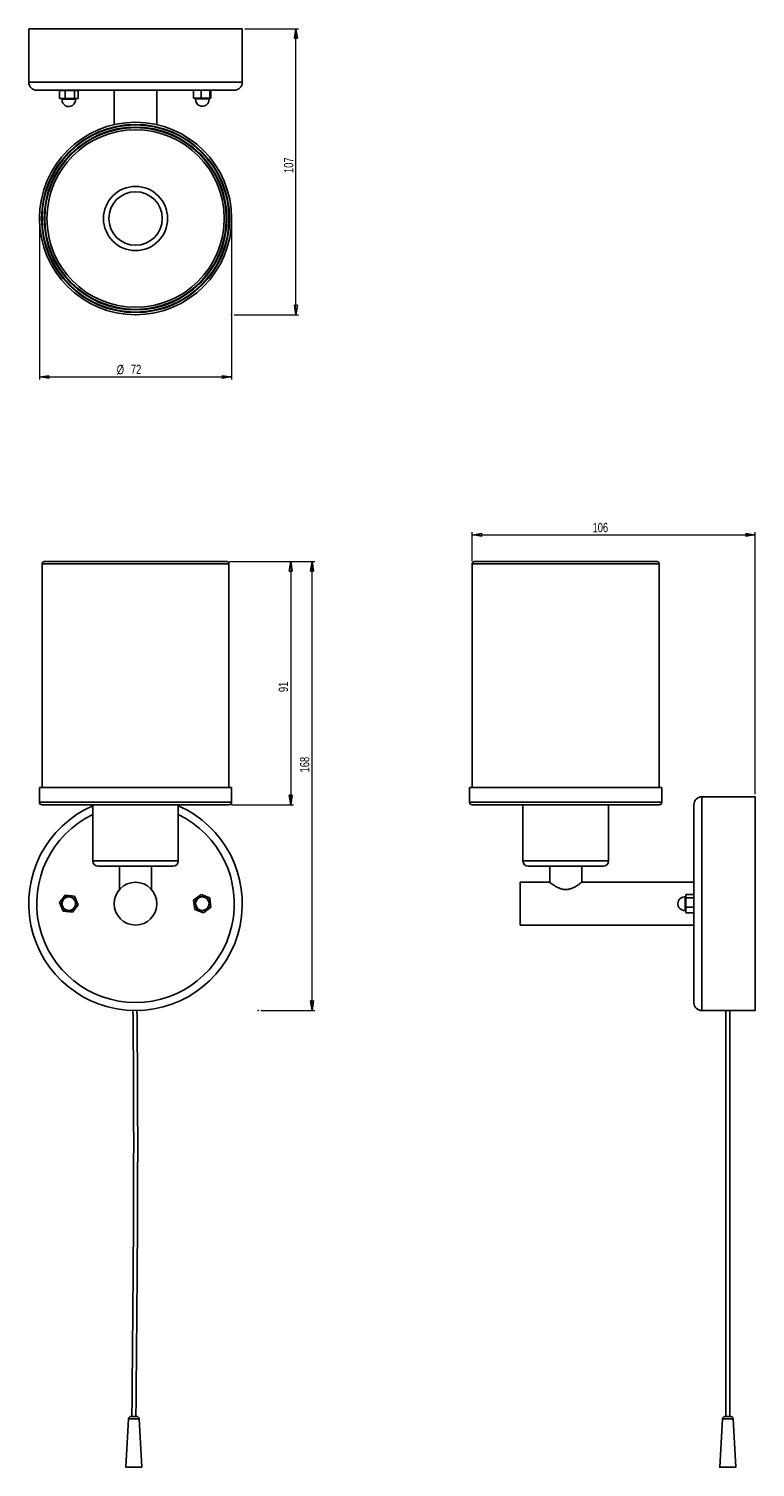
# Model space of a CAD drawing. Header units: millimetres. Extents: x 613 to 885, y 277 to 816.
import ezdxf

# ---------------------------------------------------------------- set-up
doc = ezdxf.new("R2010")
doc.units = ezdxf.units.MM
doc.header["$PDSIZE"] = -1
doc.styles.add('SLDTEXTSTYLE0', font='TXT', dxfattribs={"width": 0.75})
doc.dimstyles.new('SLDDIMSTYLE0', dxfattribs={"dimtxt": 3.5, "dimasz": 3.556, "dimexe": 0, "dimexo": 0.0625, "dimgap": 0.875, "dimtad": 1, "dimdec": 0, "dimrnd": 1e-09, "dimzin": 12, "dimdsep": 46, "dimtxsty": 'SLDTEXTSTYLE0', "dimblk1": 'CLOSED', "dimblk2": 'CLOSED', "dimsah": 1, "dimcen": 0.09, "dimadec": 0, "dimazin": 3, "dimtfac": 1, "dimtofl": 0, "dimtmove": 0, "dimatfit": 3, "dimldrblk": 'CLOSED', "dimfxl": 0, "dimfrac": 2, "dimtolj": 1, "dimtzin": 12, "dimarcsym": 0})
doc.dimstyles.new('SLDDIMSTYLE1', dxfattribs={"dimtxt": 3.5, "dimasz": 3.556, "dimexe": 0, "dimexo": 0.0625, "dimgap": 0.875, "dimtad": 1, "dimdec": 0, "dimrnd": 1e-09, "dimzin": 12, "dimdsep": 46, "dimtxsty": 'SLDTEXTSTYLE0', "dimblk1": 'CLOSED', "dimblk2": 'CLOSED', "dimsah": 1, "dimcen": 0.09, "dimadec": 0, "dimazin": 3, "dimtfac": 1, "dimtdec": 0, "dimtofl": 0, "dimtmove": 0, "dimatfit": 3, "dimldrblk": 'CLOSED', "dimfxl": 0, "dimfrac": 2, "dimtolj": 1, "dimtzin": 12, "dimarcsym": 0})

# ---------------------------------------------------------------- blocks, each defined once
blk = doc.blocks.new('_Closed')
at = {"color": 0, "linetype": 'ByBlock', "lineweight": -2}
for p, q in [((-1, 0.166667), (0, 0)), ((-1, 0.166667), (-1, -0.166667)), ((0, 0), (-1, -0.166667)), ((0, 0), (-1, 0))]:
    blk.add_line(p, q, dxfattribs=at)
blk = doc.blocks.new('_D')
at = {"color": 7, "linetype": 'Continuous', "lineweight": 0}
for p, q in [((688.3, 616.28), (720.2, 616.28)), ((719.2, 448.32), (719.2, 616.28)), ((699.99, 448.32), (720.2, 448.32))]:
    blk.add_line(p, q, dxfattribs=at)
at = {"color": 7, "linetype": 'Continuous', "lineweight": 18, "xscale": 3.556, "yscale": 3.556}
for p, rotation in [((719.2, 616.28), 90.0000000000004), ((719.2, 448.32), 270.0000000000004)]:
    blk.add_blockref('_Closed', p, dxfattribs=dict(at, rotation=rotation))
at = {"color": 7, "linetype": 'Continuous', "lineweight": 18, "insert": (714.69, 537.38), "char_height": 3.5, "attachment_point": 1, "rotation": 90, "style": 'SLDTEXTSTYLE0'}
blk.add_mtext('168', dxfattribs=at)
blk = doc.blocks.new('_D_1')
at = {"color": 7, "linetype": 'Continuous', "lineweight": 0}
for p, q in [((688.3, 616.28), (712.22, 616.28)), ((711.22, 616.28), (711.22, 525.28)), ((689.1, 525.28), (712.22, 525.28))]:
    blk.add_line(p, q, dxfattribs=at)
at = {"color": 7, "linetype": 'Continuous', "lineweight": 18, "xscale": 3.556, "yscale": 3.556}
for p, rotation in [((711.22, 616.28, -7.01), 90.0000000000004), ((711.22, 525.28, -7.01), 270.0000000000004)]:
    blk.add_blockref('_Closed', p, dxfattribs=dict(at, rotation=rotation))
at = {"color": 7, "linetype": 'Continuous', "lineweight": 18, "insert": (706.71, 567.45), "char_height": 3.5, "attachment_point": 1, "rotation": 90, "style": 'SLDTEXTSTYLE0'}
blk.add_mtext('91', dxfattribs=at)
blk = doc.blocks.new('_D_2')
at = {"color": 7, "linetype": 'Continuous', "lineweight": 0}
for p, q in [((694.1, 815.68), (714.2, 815.68)), ((713.2, 708.68), (713.2, 815.68)), ((690.1, 708.68), (714.2, 708.68))]:
    blk.add_line(p, q, dxfattribs=at)
at = {"color": 7, "linetype": 'Continuous', "lineweight": 18, "xscale": 3.556, "yscale": 3.556}
for p, rotation in [((713.2, 815.68), 90.0000000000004), ((713.2, 708.68), 270.0000000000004)]:
    blk.add_blockref('_Closed', p, dxfattribs=dict(at, rotation=rotation))
at = {"color": 7, "linetype": 'Continuous', "lineweight": 18, "insert": (708.69, 761.7), "char_height": 3.5, "attachment_point": 1, "rotation": 90, "style": 'SLDTEXTSTYLE0'}
blk.add_mtext('107', dxfattribs=at)
blk = doc.blocks.new('_D_3')
at = {"color": 7, "linetype": 'Continuous', "lineweight": 0}
for p, q in [((617.1, 743.68), (617.1, 684.39)), ((689.1, 743.68), (689.1, 684.39)), ((617.1, 685.39), (689.1, 685.39))]:
    blk.add_line(p, q, dxfattribs=at)
at = {"color": 7, "linetype": 'Continuous', "lineweight": 18, "xscale": 3.556, "yscale": 3.556, "rotation": 180.0000000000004}
blk.add_blockref('_Closed', (617.1, 685.39, 62.51), dxfattribs=at)
at = {"color": 7, "linetype": 'Continuous', "lineweight": 18, "xscale": 3.556, "yscale": 3.556}
blk.add_blockref('_Closed', (689.1, 685.39, 62.51), dxfattribs=at)
at = {"color": 7, "linetype": 'Continuous', "lineweight": 18, "char_height": 3.5, "attachment_point": 1, "style": 'SLDTEXTSTYLE0'}
for s, insert in [('%%c', (646.06, 689.9)), ('72', (651.34, 689.95))]:
    blk.add_mtext(s, dxfattribs=dict(at, insert=insert))
blk = doc.blocks.new('_D_4')
at = {"color": 7, "linetype": 'Continuous', "lineweight": 0}
for p, q in [((779.22, 616.48), (779.22, 627.28)), ((779.22, 626.28), (885.22, 626.28)), ((885.22, 529.27), (885.22, 627.28))]:
    blk.add_line(p, q, dxfattribs=at)
at = {"color": 7, "linetype": 'Continuous', "lineweight": 18, "xscale": 3.556, "yscale": 3.556, "rotation": 180.0000000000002}
blk.add_blockref('_Closed', (779.22, 626.28, -90.58), dxfattribs=at)
at = {"color": 7, "linetype": 'Continuous', "lineweight": 18, "xscale": 3.556, "yscale": 3.556}
blk.add_blockref('_Closed', (885.22, 626.28, -90.58), dxfattribs=at)
at = {"color": 7, "linetype": 'Continuous', "lineweight": 18, "insert": (824.25, 630.79), "char_height": 3.5, "attachment_point": 1, "style": 'SLDTEXTSTYLE0'}
blk.add_mtext('106', dxfattribs=at)

msp = doc.modelspace()

# ---------------------------------------------------------------- linework, layer by layer
at = {"color": 7, "linetype": 'Continuous', "lineweight": 25}
for p, q in [((613.1, 815.68), (613.1, 795.68)), ((613.1, 815.68), (653.1, 815.68)), ((653.1, 815.68), (693.1, 815.68)), ((693.1, 795.68), (693.1, 815.68)), ((653.1, 792.68), (616.1, 792.68)), ((624.63, 792.59), (624.63, 789.59)), ((626.73, 792.59), (624.63, 792.59)), ((626.73, 792.59), (626.73, 789.59)), ((630.21, 792.59), (626.73, 792.59)), ((630.21, 792.59), (630.21, 789.59)), ((631.58, 792.59), (630.21, 792.59)), ((631.58, 792.59), (631.58, 789.59)), ((645.1, 792.68), (645.1, 779.78)), ((690.1, 792.68), (653.1, 792.68)), ((661.1, 779.78), (661.1, 792.68)), ((674.87, 792.68), (674.87, 789.68)), ((677.65, 792.68), (674.87, 792.68)), ((677.65, 792.68), (677.65, 789.68)), ((680.88, 792.68), (677.65, 792.68)), ((680.88, 792.68), (680.88, 789.68)), ((681.34, 792.68), (680.88, 792.68)), ((681.34, 792.68), (681.34, 789.68)), ((626.73, 789.59), (624.63, 789.59)), ((630.21, 789.59), (626.73, 789.59)), ((631.58, 789.59), (630.21, 789.59)), ((677.65, 789.68), (674.87, 789.68)), ((680.88, 789.68), (677.65, 789.68)), ((681.34, 789.68), (680.88, 789.68)), ((618.1, 615.48), (618.1, 531.78)), ((618.9, 616.28), (687.3, 616.28)), ((688.1, 531.78), (688.1, 615.48)), ((779.22, 615.48), (779.22, 531.78)), ((780.02, 616.28), (848.42, 616.28)), ((849.22, 531.78), (849.22, 615.48)), ((617.1, 531.78), (617.1, 526.28)), ((682.69, 531.78), (617.1, 531.78)), ((689.1, 531.78), (682.69, 531.78)), ((689.1, 526.28), (689.1, 531.78)), ((778.22, 531.78), (778.22, 526.28)), ((793.71, 531.78), (778.22, 531.78)), ((850.22, 531.78), (793.71, 531.78)), ((850.22, 526.28), (850.22, 531.78)), ((885.22, 528.27), (865.22, 528.27)), ((885.22, 528.27), (885.22, 448.27)), ((681.87, 525.28), (618.1, 525.28)), ((637.1, 525.27), (637.1, 504.27)), ((637.1, 525.27), (669.1, 525.27)), ((669.1, 504.27), (669.1, 525.27)), ((688.1, 525.28), (681.87, 525.28)), ((794.28, 525.28), (779.22, 525.28)), ((849.22, 525.28), (794.28, 525.28)), ((798.22, 525.27), (798.22, 504.27)), ((798.22, 525.27), (814.22, 525.27)), ((814.22, 525.27), (830.22, 525.27)), ((830.22, 504.27), (830.22, 525.27)), ((862.22, 451.27), (862.22, 525.27)), ((667.1, 502.27), (639.1, 502.27)), ((647.1, 502.27), (647.1, 493.6)), ((659.1, 493.62), (659.1, 502.27)), ((814.22, 502.27), (800.22, 502.27)), ((808.22, 502.27), (808.22, 496.27)), ((828.22, 502.27), (814.22, 502.27)), ((820.22, 496.23), (820.22, 502.27)), ((808.22, 496.27), (797.22, 496.27)), ((797.22, 480.27), (797.22, 496.27)), ((862.22, 496.27), (820.16, 496.27)), ((626.73, 491.49), (624.63, 488.69)), ((630.21, 491.07), (626.73, 491.49)), ((631.58, 487.85), (630.21, 491.07)), ((677.65, 491.74), (674.87, 489.61)), ((680.88, 490.4), (677.65, 491.74)), ((681.34, 486.93), (680.88, 490.4)), ((862.21, 491.74), (859.21, 491.74)), ((859.21, 490.4), (859.21, 491.74)), ((862.21, 490.4), (859.21, 490.4)), ((859.21, 486.93), (859.21, 490.4)), ((862.21, 490.4), (862.21, 491.74)), ((862.21, 486.93), (862.21, 490.4)), ((624.63, 488.69), (626, 485.47)), ((626, 485.47), (629.48, 485.05)), ((629.48, 485.05), (631.58, 487.85)), ((674.87, 489.61), (675.33, 486.14)), ((675.33, 486.14), (678.56, 484.8)), ((678.56, 484.8), (681.34, 486.93)), ((862.21, 486.93), (859.21, 486.93)), ((859.21, 484.8), (859.21, 486.93)), ((862.21, 484.8), (859.21, 484.8)), ((862.21, 484.8), (862.21, 486.93)), ((797.22, 480.27), (862.22, 480.27)), ((651.1, 448.32), (651.1, 448.27)), ((655.1, 448.27), (655.1, 448.32)), ((865.22, 448.27), (873.24, 448.27)), ((877.22, 448.27), (885.22, 448.27)), ((651.48, 296.38), (653.46, 296.39)), ((650.48, 295.44), (649.51, 277.38)), ((655.51, 277.39), (654.46, 295.44)), ((872.94, 295.44), (871.93, 277.38)), ((877.93, 277.38), (876.92, 295.44)), ((649.51, 277.38), (655.51, 277.39))]:
    msp.add_line(p, q, dxfattribs=at)
at = {"color": 8, "linetype": 'Continuous', "lineweight": 25}
for p, q in [((613.1, 795.68), (653.1, 795.68)), ((653.1, 795.68), (693.1, 795.68)), ((630.63, 789.37), (625.57, 789.37)), ((680.16, 789.46), (675.57, 789.46)), ((680.63, 789.46), (680.16, 789.46)), ((688.1, 615.48), (618.1, 615.48)), ((849.22, 615.48), (779.22, 615.48)), ((865.22, 528.27), (865.22, 448.27)), ((617.1, 526.28), (682.69, 526.28)), ((682.69, 526.28), (689.1, 526.28)), ((778.22, 526.28), (793.71, 526.28)), ((793.71, 526.28), (850.22, 526.28)), ((637.1, 504.27), (669.1, 504.27)), ((798.22, 504.27), (814.22, 504.27)), ((814.22, 504.27), (830.22, 504.27)), ((859, 489.74), (859, 490.8)), ((859, 485.74), (859, 489.74)), ((650.48, 295.44), (654.46, 295.44))]:
    msp.add_line(p, q, dxfattribs=at)
at = {"color": 7, "linetype": 'Continuous', "lineweight": 25, "flags": 128}
for points in [[(874.93, 277.39), (875.81, 277.39), (876.62, 277.39), (877.27, 277.39), (877.72, 277.39), (877.92, 277.38), (877.85, 277.38), (877.53, 277.38), (876.97, 277.38), (876.23, 277.38), (875.38, 277.38), (874.48, 277.38), (873.63, 277.38), (872.89, 277.38), (872.33, 277.38), (872, 277.38), (871.94, 277.38), (872.14, 277.39), (872.58, 277.39), (873.24, 277.39), (874.04, 277.39), (874.93, 277.39)], [(874.93, 277.39), (875.65, 277.39), (876.27, 277.39), (876.71, 277.39), (876.91, 277.38), (876.84, 277.38), (876.51, 277.38), (875.97, 277.38), (875.29, 277.38), (874.56, 277.38), (873.88, 277.38), (873.34, 277.38), (873.02, 277.38), (872.95, 277.38), (873.15, 277.39), (873.59, 277.39), (874.21, 277.39), (874.93, 277.39)]]:
    msp.add_lwpolyline(points, dxfattribs=at)
at = {"color": 7, "linetype": 'Continuous', "lineweight": 25}
for centre, radius in [((653.1, 744.68), 36), ((653.1, 744.68), 35.2), ((653.1, 744.68), 35), ((653.1, 744.68), 34.2), ((653.1, 744.68), 34), ((653.1, 744.68), 33.2), ((653.1, 744.68), 12), ((653.1, 744.68), 10), ((653.1, 488.27), 8), ((628.1, 488.27), 2.73), ((628.1, 488.27), 2.54), ((678.1, 488.27), 2.73), ((678.1, 488.27), 2.54)]:
    msp.add_circle(centre, radius, dxfattribs=at)
for centre, radius, start, end in [((616.1, 795.68), 3, 180, 270), ((690.1, 795.68), 3, 270, 0), ((625.37, 789.39), 0.2, 354.5933, 90), ((628.1, 789.13), 2.54, 174.5933, 180), ((628.1, 789.13), 2.54, 180, 5.4067), ((630.83, 789.39), 0.2, 90, 185.4067), ((675.37, 789.48), 0.2, 354.5933, 90), ((678.1, 789.22), 2.54, 174.5933, 180), ((678.1, 789.22), 2.54, 180, 5.4067), ((680.83, 789.48), 0.2, 90, 185.4067), ((618.9, 615.48), 0.8, 90, 180), ((687.3, 615.48), 0.8, 0, 90), ((780.02, 615.48), 0.8, 90, 180), ((848.42, 615.48), 0.8, 0, 90), ((865.22, 525.27), 3, 90, 180), ((653.1, 488.27), 40, 113.5782, 66.4218), ((618.1, 526.28), 1, 180, 270), ((688.1, 526.28), 1, 270, 0), ((779.22, 526.28), 1, 180, 270), ((849.22, 526.28), 1, 270, 0), ((639.1, 504.27), 2, 180, 270), ((667.1, 504.27), 2, 270, 0), ((800.22, 504.27), 2, 180, 270), ((828.22, 504.27), 2, 270, 0), ((858.76, 488.27), 2.54, 90, 275.4067), ((858.76, 488.27), 2.54, 84.5933, 90), ((859.01, 491), 0.2, 264.5933, 0), ((859.01, 485.54), 0.2, 0, 95.4067), ((865.22, 451.27), 3, 180, 270), ((875.22, 408.3), 40.02, 87.1356, 92.8294), ((651.48, 295.38), 1, 90.1189, 176.9085), ((653.46, 295.39), 1, 3.3293, 90.1189)]:
    msp.add_arc(centre, radius, start, end, dxfattribs=at)
at = {"color": 8, "linetype": 'Continuous', "lineweight": 25}
for centre, radius, start, end in [((653.1, 488.27), 37, 115.622, 64.378), ((874.39, 77.25), 218.2, 89.8579, 90.3798), ((875.55, 118.33), 177.11, 89.5597, 90.2026)]:
    msp.add_arc(centre, radius, start, end, dxfattribs=at)
at = {"color": 7, "linetype": 'Continuous', "lineweight": 25}
for points, knots in [([(808.22, 496.27), (808.27, 496.23), (808.37, 496.16), (809.14, 495.59), (810.35, 494.8), (811.87, 493.99), (813.56, 493.53), (815.06, 493.57), (816.65, 494.03), (818.19, 494.86), (819.43, 495.69), (820.13, 496.21), (820.15, 496.23), (820.16, 496.23)], [0, 0, 0, 0, 0.088994, 0.177644, 0.274614, 0.391166, 0.46756, 0.544461, 0.613335, 0.725384, 0.840256, 0.931983, 1, 1, 1, 1]), ([(652.13, 448.36), (652.15, 447.19), (652.18, 444.12), (652.25, 436.63), (652.34, 425.81), (652.38, 415.36), (652.4, 407.85), (652.4, 403.4), (652.41, 398.91), (652.4, 394.06), (652.39, 388.58), (652.38, 382.36), (652.35, 375.38), (652.32, 367.59), (652.27, 359), (652.21, 349.67), (652.13, 339.67), (652.04, 329.19), (651.95, 319.78), (651.88, 311.66), (651.82, 305), (651.78, 299.92), (651.76, 297.08), (651.76, 296.38)], [0, 0, 0, 0, 0.023123, 0.060593, 0.14788, 0.236646, 0.266869, 0.296146, 0.324393, 0.355636, 0.391834, 0.432481, 0.478403, 0.529687, 0.586272, 0.647914, 0.713996, 0.783491, 0.854881, 0.899751, 0.943812, 0.986262, 1, 1, 1, 1]), ([(653.26, 296.32), (653.27, 297.95), (653.29, 302.21), (653.36, 309.16), (653.43, 317.13), (653.5, 325.06), (653.58, 333.21), (653.65, 341.4), (653.71, 349.49), (653.76, 356.91), (653.8, 363.66), (653.83, 369.76), (653.85, 375.43), (653.87, 380.92), (653.89, 386.43), (653.9, 391.97), (653.91, 397.5), (653.9, 404.75), (653.89, 413.6), (653.84, 424.1), (653.77, 434.4), (653.69, 442.52), (653.65, 447.14), (653.63, 448.4)], [0, 0, 0, 0, 0.032176, 0.084109, 0.136973, 0.189446, 0.240484, 0.297753, 0.351119, 0.400032, 0.444186, 0.484247, 0.520205, 0.556177, 0.592485, 0.628941, 0.665363, 0.701546, 0.771941, 0.839951, 0.90876, 0.975163, 1, 1, 1, 1]), ([(874.18, 448.31), (874.18, 448.14), (874.18, 446.44), (874.18, 443.28), (874.18, 438.78), (874.18, 434.25), (874.18, 427.39), (874.18, 418.24), (874.18, 406.79), (874.18, 394.94), (874.18, 382.64), (874.18, 369.97), (874.18, 357.47), (874.18, 348.07), (874.18, 341.78), (874.18, 338.29), (874.18, 334.43), (874.18, 329.93), (874.18, 324.7), (874.18, 318.95), (874.18, 312.78), (874.18, 306.37), (874.18, 300.86), (874.18, 297.5), (874.18, 296.37)], [0, 0, 0, 0, 0.003378, 0.033482, 0.062376, 0.092309, 0.122963, 0.19782, 0.272913, 0.348941, 0.431877, 0.515769, 0.598996, 0.678792, 0.701268, 0.723257, 0.747791, 0.777477, 0.812038, 0.851009, 0.891156, 0.933739, 0.977587, 1, 1, 1, 1]), ([(875.68, 296.36), (875.68, 298.05), (875.68, 302.41), (875.68, 309.49), (875.68, 317.57), (875.68, 325.6), (875.68, 333.83), (875.68, 342.1), (875.68, 350.24), (875.68, 357.69), (875.68, 364.44), (875.68, 370.55), (875.68, 376.27), (875.68, 381.84), (875.68, 387.45), (875.68, 393.09), (875.68, 398.73), (875.68, 405.4), (875.68, 413.01), (875.68, 421.57), (875.68, 429.97), (875.68, 438.15), (875.68, 444.25), (875.68, 447.59), (875.68, 448.32)], [0, 0, 0, 0, 0.033345, 0.086092, 0.139729, 0.192897, 0.244526, 0.302344, 0.356092, 0.405221, 0.449437, 0.48942, 0.52572, 0.562363, 0.599382, 0.636579, 0.673752, 0.710672, 0.768305, 0.824021, 0.879552, 0.93408, 0.985643, 1, 1, 1, 1]), ([(876.92, 295.44), (876.9, 295.54), (876.87, 295.73), (876.74, 295.97), (876.59, 296.13), (876.4, 296.26), (876.21, 296.32), (875.95, 296.36), (875.66, 296.37), (875.32, 296.37), (875.04, 296.37), (874.75, 296.37), (874.48, 296.37), (874.24, 296.37), (874.03, 296.37), (873.87, 296.37), (873.6, 296.31), (873.37, 296.2), (873.17, 296.03), (873, 295.78), (872.96, 295.56), (872.94, 295.44)], [0, 0, 0, 0, 0.05456, 0.101612, 0.141878, 0.176183, 0.232239, 0.283498, 0.383807, 0.434911, 0.485373, 0.535196, 0.584456, 0.633308, 0.681767, 0.729796, 0.78913, 0.82946, 0.87798, 0.934848, 1, 1, 1, 1])]:
    msp.add_open_spline(points, degree=3, knots=knots, dxfattribs=at)
at = {"color": 7, "linetype": 'Continuous', "lineweight": 0}
for p in [(653.1, 708.68), (689.1, 708.68), (655.1, 448.32), (698.99, 448.32)]:
    msp.add_point(p, dxfattribs=at)

# ---------------------------------------------------------------- dimensions: what is measured, and where the dimension line sits
at = {"color": 7, "linetype": 'Continuous', "lineweight": 18}
for base, p1, p2, dimstyle, picture, middle in [((713.2, 815.68), (689.1, 708.68), (693.1, 815.68), 'SLDDIMSTYLE0', '_D_2', (713.2, 765.58)), ((719.2, 616.28), (698.99, 448.32), (687.3, 616.28), 'SLDDIMSTYLE0', '_D', (719.2, 541.25)), ((711.22, 525.28), (687.3, 616.28), (688.1, 525.28), 'SLDDIMSTYLE1', '_D_1', (711.22, 570.03))]:
    dim = msp.add_linear_dim(base=base, p1=p1, p2=p2, angle=90, dimstyle=dimstyle, dxfattribs=at)
    dim.commit()
    dim.dimension.update_dxf_attribs({"geometry": picture, "text_midpoint": middle, "dimtype": 160})
dim = msp.add_linear_dim(base=(689.1, 685.39), p1=(617.1, 744.68), p2=(689.1, 744.68), text='%%c<>', dimstyle='SLDDIMSTYLE1', dxfattribs=at)
dim.commit()
dim.dimension.update_dxf_attribs({"geometry": '_D_3', "text_midpoint": (651.28, 685.39), "dimtype": 160})
dim = msp.add_linear_dim(base=(885.22, 626.28), p1=(779.22, 615.48), p2=(885.22, 528.27), dimstyle='SLDDIMSTYLE1', dxfattribs=at)
dim.commit()
dim.dimension.update_dxf_attribs({"geometry": '_D_4', "text_midpoint": (828.13, 626.28), "dimtype": 160})

doc.saveas('drawing.dxf')
